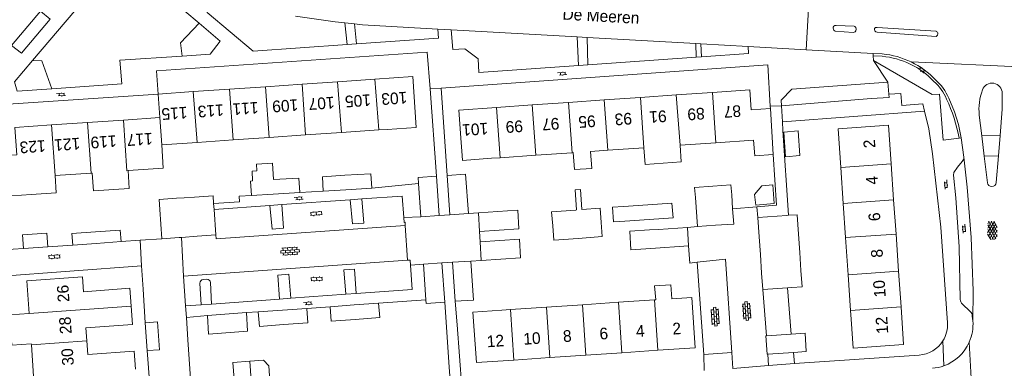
# Model space of a CAD drawing. Extents: x 99476 to 102828, y 406437 to 407931.
# Tile 10 of 162: x 99798 to 99967, y 406547 to 406607. Entities that reach past the tile are written whole.
import ezdxf

# ---------------------------------------------------------------- set-up
doc = ezdxf.new("R2010")
doc.units = 0
doc.header["$MEASUREMENT"] = 0
for name, color, linetype, lineweight in [('BG_bijgebouw', 253, 'Continuous', 0), ('BG_dakoverstek', 253, 'Continuous', 13), ('BG_dakoverstek bijgebouw', 253, 'Continuous', 0), ('BG_gesloten verharding', 253, 'Continuous', 0), ('BG_heg haag', 253, 'Continuous', 0), ('BG_hek', 253, 'Continuous', 0), ('BG_hoofdgebouw', 253, 'Continuous', 13), ('BG_huisnummer', 253, 'Continuous', 0), ('BG_kant verharding', 253, 'Continuous', 0), ('BG_open verharding', 253, 'Continuous', 0), ('BG_schutting', 253, 'Continuous', 0), ('BG_straatnaam', 253, 'Continuous', 0), ('BG_tussenmuur', 253, 'Continuous', 0), ('BG_vlakafsluiter', 253, 'Continuous', 0)]:
    doc.layers.add(name, color=color, linetype=linetype, lineweight=lineweight)
doc.styles.add('Style-WORKING', font='WORKING.shx')

# ---------------------------------------------------------------- blocks, each defined once
blk = doc.blocks.new('S02OV6')
at = {"layer": 'BG_open verharding', "linetype": 'Continuous', "lineweight": 0}
for p, q in [((0, 0.20784), (1.371449, 0.20784)), ((0.085505, 0.20784), (0.085505, 0.268177)), ((0.485, -0.192), (0.486, 0.207)), ((0.885505, 0.20784), (0.885505, 0.31106)), ((1.285, -0.193), (1.285, 0.207)), ((0.268333, -0.19216), (1.549656, -0.19216)), ((0.885505, -0.32925), (0.885505, -0.19216))]:
    blk.add_line(p, q, dxfattribs=at)
blk = doc.blocks.new('S02OV2')
at = {"layer": 'BG_open verharding', "linetype": 'Continuous', "lineweight": 0}
for p, q in [((0.052866, 0.482148), (0.183301, 0.482148)), ((0.183301, -1.01785), (0.183301, 0.982147)), ((0.183301, 0.895191), (0.705039, 0.895191)), ((0.705039, -1.01785), (0.705039, 0.982147)), ((0.705039, 0.43867), (0.835473, 0.43867)), ((0.052866, -0.517416), (0.183301, -0.517416)), ((0.183301, -0.017851), (0.705039, -0.017851)), ((0.183301, -0.930894), (0.705039, -0.930894)), ((0.705039, -0.473938), (0.835473, -0.473938))]:
    blk.add_line(p, q, dxfattribs=at)
blk = doc.blocks.new('S02OV4')
at = {"layer": 'BG_open verharding', "linetype": 'Continuous', "lineweight": 0}
for p, q in [((0, -0.200092), (0, 0.200092)), ((0, 0.2), (3.201, 0.2)), ((0.214, 0.6), (2.9, 0.6)), ((0.4, 0.199), (0.4, 0.6)), ((0.8, 0.6), (0.8, 0.7)), ((0.8, -0.2), (0.8, 0.2)), ((1.2, 0.2), (1.2, 0.6)), ((1.6, 0.6), (1.6, 0.7)), ((1.6, -0.2), (1.6, 0.2)), ((2, 0.199), (2, 0.6)), ((2.4, 0.6), (2.4, 0.7)), ((2.4, -0.2), (2.4, 0.2)), ((2.8, 0.2), (2.8, 0.6)), ((3.2, -0.199908), (3.2, 0.200092)), ((0, -0.2), (3.2, -0.199)), ((0.31, -0.6), (2.9, -0.6)), ((0.4, -0.6), (0.399, -0.2)), ((0.8, -0.7), (0.8, -0.6)), ((1.2, -0.6), (1.2, -0.2)), ((1.6, -0.7), (1.6, -0.6)), ((2, -0.6), (1.999, -0.2)), ((2.4, -0.7), (2.4, -0.6)), ((2.8, -0.6), (2.8, -0.2))]:
    blk.add_line(p, q, dxfattribs=at)
blk = doc.blocks.new('S01GV4')
at = {"layer": 'BG_gesloten verharding', "linetype": 'Continuous', "lineweight": 0}
for p, q in [((0, 0.278304), (0.9421, 0.823239)), ((0, -0.181671), (1.741927, 0.823239)), ((0, 0.098949), (1.593645, -0.823239)), ((0.117, -0.579), (1.53, 0.238)), ((0.163, 0.466), (2.296, -0.767)), ((0.531, -0.801), (3.134, 0.701)), ((0.567, 0.694), (2.709, -0.545)), ((1.118159, 0.823239), (3.097745, -0.32208)), ((1.293565, -0.823239), (3.161206, 0.256049)), ((1.529745, 0.23842), (2.542019, 0.823239)), ((1.91699, 0.823239), (3.161206, 0.104286)), ((2.715943, 0.823239), (3.161206, 0.565645)), ((0, -0.363991), (0.793486, -0.823239)), ((2.092105, -0.823239), (3.161206, -0.205903))]:
    blk.add_line(p, q, dxfattribs=at)

msp = doc.modelspace()

# ---------------------------------------------------------------- linework, layer by layer
at = {"layer": 'BG_bijgebouw', "linetype": 'Continuous', "lineweight": 0}
for p, q in [((99869.43, 406580.16), (99869.91, 406573.43)), ((99871.716, 406573.546), (99871.234, 406580.3)), ((99858.29, 406578.109), (99853.832, 406577.837)), ((99866.74, 406573.22), (99866.332, 406578.942)), ((99826.04, 406576.48), (99824.736, 406576.388)), ((99827.827, 406576.606), (99826.04, 406576.48)), ((99841.374, 406577.086), (99837.609, 406576.849)), ((99845.909, 406577.372), (99841.374, 406577.086)), ((99853.832, 406577.837), (99849.971, 406577.602)), ((99914.28, 406571.53), (99913.92, 406576.51)), ((99920.16, 406576.96), (99920.326, 406574.591)), ((99831.187, 406574.482), (99831.113, 406575.524)), ((99905.773, 406575.266), (99901.589, 406574.958)), ((99909.897, 406575.569), (99905.773, 406575.266)), ((99821.89, 406574.44), (99822.24, 406569.45)), ((99831.5, 406570.1), (99831.187, 406574.482)), ((99869.91, 406573.43), (99866.74, 406573.22)), ((99874.909, 406573.774), (99871.716, 406573.546)), ((99881.65, 406574.22), (99876.66, 406573.88)), ((99876.844, 406570.695), (99876.66, 406573.88)), ((99893.506, 406574.383), (99893.386, 406574.374)), ((99924.65, 406573.11), (99929.64, 406573.45)), ((99924.881, 406569.773), (99924.65, 406573.11)), ((99929.92, 406573.469), (99929.64, 406573.45)), ((99901.771, 406572.444), (99905.952, 406572.731)), ((99905.952, 406572.731), (99910.082, 406573.015)), ((99907.57, 406571.06), (99912.56, 406571.38)), ((99912.56, 406571.38), (99912.76, 406568.23)), ((99917.397, 406571.75), (99914.28, 406571.53)), ((99822.24, 406569.45), (99825.216, 406569.659)), ((99825.216, 406569.659), (99825.57, 406569.684)), ((99825.57, 406569.684), (99828.307, 406569.876)), ((99828.307, 406569.876), (99831.5, 406570.1)), ((99907.57, 406571.06), (99906.059, 406570.958)), ((99925.093, 406566.726), (99924.881, 406569.773)), ((99931.854, 406567.086), (99931.633, 406570.262)), ((99802.619, 406568.068), (99798.413, 406567.762)), ((99810.937, 406568.652), (99806.899, 406568.37)), ((99815.22, 406568.951), (99810.937, 406568.652)), ((99876.946, 406568.925), (99877.13, 406565.74)), ((99906.276, 406567.774), (99912.76, 406568.23)), ((99925.312, 406563.566), (99925.093, 406566.726)), ((99932.066, 406564.02), (99931.854, 406567.086)), ((99867.18, 406565.1), (99870.37, 406565.3)), ((99867.59, 406558.96), (99867.18, 406565.1)), ((99870.37, 406565.3), (99870.83, 406558.56)), ((99872.19, 406565.41), (99875.35, 406565.62)), ((99872.64, 406558.72), (99872.19, 406565.41)), ((99925.51, 406560.71), (99925.312, 406563.566)), ((99929.782, 406561.01), (99925.51, 406560.71)), ((99930.5, 406561.06), (99929.782, 406561.01)), ((99855.256, 406558.09), (99851.16, 406557.78)), ((99859.48, 406558.41), (99855.256, 406558.09)), ((99836.78, 406556.77), (99830.04, 406556.28)), ((99842.929, 406557.198), (99838.8, 406556.9)), ((99847.13, 406557.501), (99842.929, 406557.198)), ((99930.357, 406553.095), (99926.136, 406552.807)), ((99926.374, 406549.648), (99930.791, 406549.95))]:
    msp.add_line(p, q, dxfattribs=at)
at = {"layer": 'BG_bijgebouw', "linetype": 'Continuous', "lineweight": 0, "flags": 128}
for points in [[(99931.891, 406583.711), (99931.576, 406587.941), (99929.117, 406587.758), (99929.432, 406583.528)], [(99841.424, 406579.6), (99845.752, 406579.873), (99845.909, 406577.372)], [(99849.971, 406577.602), (99849.818, 406580.1), (99853.644, 406580.333)], [(99853.644, 406580.333), (99858.137, 406580.607), (99858.29, 406578.109)], [(99866.332, 406578.942), (99866.26, 406579.95), (99869.43, 406580.16)], [(99871.234, 406580.3), (99874.427, 406580.528), (99874.909, 406573.774)], [(99837.609, 406576.849), (99837.451, 406579.35), (99837.807, 406579.372)], [(99916.911, 406578.482), (99913.794, 406578.257), (99913.92, 406576.51)], [(99920.16, 406576.96), (99920.034, 406578.707), (99916.911, 406578.482)], [(99925.334, 406578.512), (99927.209, 406578.687), (99927.461, 406575.49), (99924.3, 406575.21), (99924.109, 406577.055), (99925.334, 406578.512)], [(99831.113, 406575.524), (99831.02, 406576.83), (99827.827, 406576.606)], [(99824.736, 406576.388), (99821.768, 406576.18), (99821.89, 406574.44)], [(99881.65, 406574.22), (99883.4, 406574.341), (99883.576, 406571.156), (99876.844, 406570.695)], [(99893.386, 406574.374), (99889.217, 406574.067), (99889.395, 406571.644)], [(99897.713, 406572.256), (99897.535, 406574.679), (99894.405, 406574.449)], [(99920.326, 406574.591), (99920.51, 406571.97), (99917.397, 406571.75)], [(99931.633, 406570.262), (99931.404, 406573.57), (99929.92, 406573.469)], [(99889.395, 406571.644), (99889.574, 406569.199), (99893.753, 406569.507)], [(99893.753, 406569.507), (99897.893, 406569.812), (99897.713, 406572.256)], [(99798.413, 406567.762), (99798.242, 406570.116), (99802.448, 406570.421), (99802.619, 406568.068)], [(99806.899, 406568.37), (99806.76, 406570.36), (99810.794, 406570.642)], [(99810.794, 406570.642), (99815.08, 406570.941), (99815.22, 406568.951)], [(99906.059, 406570.958), (99902.651, 406570.727), (99902.854, 406567.534), (99906.276, 406567.774)], [(99877.13, 406565.74), (99883.851, 406566.185), (99883.675, 406569.37), (99876.946, 406568.925)], [(99875.35, 406565.62), (99875.8, 406558.93), (99872.64, 406558.72)], [(99930.5, 406561.06), (99932.263, 406561.184), (99932.066, 406564.02)], [(99855.433, 406555.589), (99859.67, 406555.91), (99859.48, 406558.41)], [(99870.83, 406558.56), (99867.63, 406558.36), (99867.59, 406558.96)], [(99830.04, 406556.28), (99830.22, 406553.07), (99836.96, 406553.56), (99836.78, 406556.77)], [(99838.8, 406556.9), (99838.979, 406554.41), (99843.105, 406554.707)], [(99843.105, 406554.707), (99847.31, 406555.01), (99847.13, 406557.501)], [(99851.16, 406557.78), (99851.349, 406555.28), (99855.433, 406555.589)], [(99926.136, 406552.807), (99926.03, 406552.8), (99926.25, 406549.64), (99926.374, 406549.648)], [(99930.791, 406549.95), (99932.99, 406550.1), (99932.77, 406553.26), (99930.357, 406553.095)]]:
    msp.add_lwpolyline(points, dxfattribs=at)
at = {"layer": 'BG_dakoverstek', "linetype": 'Continuous', "lineweight": 13}
for p, q in [((99873.671, 406585.978), (99873.828, 406583.717)), ((99923.914, 406586.376), (99924.121, 406583.682))]:
    msp.add_line(p, q, dxfattribs=at)
at = {"layer": 'BG_dakoverstek', "linetype": 'Continuous', "lineweight": 13, "flags": 128}
for points in [[(99905.079, 406585.069), (99905.277, 406582.209), (99911.483, 406582.64), (99911.284, 406585.5)], [(99895.921, 406584.434), (99896.122, 406581.526), (99893.122, 406581.318), (99892.92, 406584.226)], [(99816.41, 406581.145), (99816.619, 406578.079), (99810.452, 406577.659), (99810.243, 406580.724)], [(99799.42, 406556.635), (99796.065, 406556.402), (99796.428, 406551.174), (99799.783, 406551.407)], [(99834.692, 406544.608), (99834.438, 406548.23), (99837.322, 406548.432)], [(99837.322, 406548.432), (99839.671, 406548.597), (99840.617, 406547.621), (99840.802, 406545.045)]]:
    msp.add_lwpolyline(points, dxfattribs=at)
at = {"layer": 'BG_dakoverstek bijgebouw', "linetype": 'Continuous', "lineweight": 0}
for p, q in [((99931.891, 406583.711), (99929.432, 406583.528)), ((99910.082, 406573.015), (99909.897, 406575.569))]:
    msp.add_line(p, q, dxfattribs=at)
at = {"layer": 'BG_dakoverstek bijgebouw', "linetype": 'Continuous', "lineweight": 0, "flags": 128}
for points in [[(99837.807, 406579.372), (99837.729, 406581.039), (99838.55, 406581.092), (99838.477, 406582.244), (99841.254, 406582.423), (99841.424, 406579.6)], [(99893.506, 406574.383), (99893.251, 406577.849), (99894.15, 406577.915), (99894.405, 406574.449)], [(99901.771, 406572.444), (99899.82, 406572.329), (99899.704, 406574.86), (99901.589, 406574.958)]]:
    msp.add_lwpolyline(points, dxfattribs=at)
at = {"layer": 'BG_heg haag', "linetype": 'Continuous', "lineweight": 0}
for p, q in [((99868.309, 406595.175), (99867.84, 406601.46)), ((99869.43, 406580.16), (99868.309, 406595.175)), ((99944.146, 406593.493), (99928.726, 406592.281)), ((99794.884, 406567.567), (99798.413, 406567.762)), ((99818.72, 406564.79), (99789.92, 406562.65)), ((99818.989, 406560.766), (99818.72, 406564.79)), ((99926.48, 406547.71), (99926.374, 406549.648)), ((99952.393, 406549.478), (99930.95, 406548.015)), ((99930.95, 406548.015), (99926.48, 406547.71))]:
    msp.add_line(p, q, dxfattribs=at)
at = {"layer": 'BG_heg haag', "linetype": 'Continuous', "lineweight": 0, "flags": 128}
msp.add_lwpolyline([(99830.23, 406531.6), (99828.14, 406531.39), (99826.7, 406552.071)], dxfattribs=at)
at = {"layer": 'BG_heg haag', "linetype": 'Continuous', "lineweight": 0, "extrusion": (0, 0, -1)}
for centre, radius, start, end in [((-99952.040014, 406554.679631), 5.210532, 176.023138, 212.057971), ((-99952.036996, 406554.678114), 5.212286, 212.026232, 266.083591)]:
    msp.add_arc(centre, radius, start, end, dxfattribs=at)
at = {"layer": 'BG_hek', "linetype": 'Continuous', "lineweight": 0}
for p, q in [((99870.21, 406595.28), (99871.234, 406580.3)), ((99947.16, 406594.24), (99947.202, 406593.698)), ((99872.96, 406554.648), (99873.382, 406549.271)), ((99915.355, 406549.576), (99915.437, 406546.812))]:
    msp.add_line(p, q, dxfattribs=at)
at = {"layer": 'BG_hoofdgebouw', "linetype": 'Continuous', "lineweight": 13}
for p, q in [((99852.437, 406596.389), (99858.854, 406596.826)), ((99827.592, 406594.697), (99833.845, 406595.123)), ((99833.845, 406595.123), (99840.059, 406595.546)), ((99840.059, 406595.546), (99846.321, 406595.972)), ((99846.321, 406595.972), (99852.437, 406596.389)), ((99821.602, 406594.289), (99827.592, 406594.697)), ((99821.878, 406590.243), (99821.602, 406594.289)), ((99898.268, 406593.275), (99904.468, 406593.704)), ((99904.468, 406593.704), (99910.634, 406594.132)), ((99910.634, 406594.132), (99916.837, 406594.562)), ((99879.725, 406591.989), (99885.897, 406592.417)), ((99885.897, 406592.417), (99892.085, 406592.846)), ((99892.085, 406592.846), (99898.268, 406593.275)), ((99926.81, 406591.822), (99923.499, 406591.571)), ((99927.298, 406583.913), (99926.81, 406591.822)), ((99815.6, 406589.816), (99821.878, 406590.243)), ((99803.224, 406588.973), (99809.446, 406589.397)), ((99809.446, 406589.397), (99815.6, 406589.816)), ((99840.679, 406586.839), (99834.475, 406586.416)), ((99846.901, 406587.262), (99840.679, 406586.839)), ((99853.092, 406587.684), (99846.901, 406587.262)), ((99859.487, 406588.119), (99853.092, 406587.684)), ((99860.951, 406588.219), (99859.487, 406588.119)), ((99828.274, 406585.994), (99822.198, 406585.58)), ((99834.475, 406586.416), (99828.274, 406585.994)), ((99905.079, 406585.069), (99898.874, 406584.639)), ((99917.449, 406585.927), (99911.284, 406585.5)), ((99923.914, 406586.376), (99917.449, 406585.927)), ((99880.351, 406583.355), (99878.872, 406583.252)), ((99886.514, 406583.782), (99880.351, 406583.355)), ((99892.719, 406584.212), (99886.514, 406583.782)), ((99892.92, 406584.226), (99892.719, 406584.212)), ((99898.874, 406584.639), (99895.921, 406584.434)), ((99924.121, 406583.682), (99927.298, 406583.913)), ((99938.912, 406581.699), (99938.8, 406583.33)), ((99939.337, 406575.519), (99938.912, 406581.699)), ((99947.57, 406582.301), (99947.999, 406576.121)), ((99803.901, 406580.292), (99803.868, 406580.29)), ((99810.07, 406580.712), (99803.901, 406580.292)), ((99810.243, 406580.724), (99810.07, 406580.712)), ((99939.741, 406569.637), (99939.337, 406575.519)), ((99947.999, 406576.121), (99948.407, 406570.239)), ((99940.179, 406563.261), (99939.741, 406569.637)), ((99948.407, 406570.239), (99948.85, 406563.863)), ((99940.598, 406557.152), (99940.179, 406563.261)), ((99948.85, 406563.863), (99949.273, 406557.755)), ((99894.503, 406558.119), (99888.326, 406557.7)), ((99900.684, 406558.539), (99894.503, 406558.119)), ((99906.876, 406558.96), (99900.684, 406558.539)), ((99907.097, 406558.975), (99906.876, 406558.96)), ((99882.135, 406557.279), (99880.68, 406557.18)), ((99888.326, 406557.7), (99882.135, 406557.279)), ((99940.7, 406555.67), (99940.598, 406557.152)), ((99799.783, 406551.407), (99799.796, 406551.221)), ((99799.796, 406551.221), (99800.17, 406545.833)), ((99888.91, 406549.043), (99895.104, 406549.466)), ((99895.104, 406549.466), (99901.277, 406549.888)), ((99901.277, 406549.888), (99907.465, 406550.31)), ((99882.715, 406548.62), (99888.91, 406549.043))]:
    msp.add_line(p, q, dxfattribs=at)
at = {"layer": 'BG_hoofdgebouw', "linetype": 'Continuous', "lineweight": 13, "flags": 128}
for points in [[(99858.854, 406596.826), (99865.346, 406597.268), (99865.939, 406588.559), (99860.951, 406588.219)], [(99916.837, 406594.562), (99923.261, 406595.007), (99923.499, 406591.571)], [(99873.671, 406585.978), (99873.285, 406591.543), (99879.725, 406591.989)], [(99799.753, 406577.02), (99794.764, 406576.68), (99794.288, 406583.674), (99797.281, 406583.878), (99796.963, 406588.547), (99803.224, 406588.973)], [(99938.8, 406583.33), (99938.45, 406588.32), (99947.11, 406588.93), (99947.57, 406582.301)], [(99822.198, 406585.58), (99822.472, 406581.558), (99816.41, 406581.145)], [(99878.872, 406583.252), (99873.884, 406582.906), (99873.828, 406583.717)], [(99803.868, 406580.29), (99804.072, 406577.314), (99799.753, 406577.02)], [(99816.934, 406557.848), (99816.72, 406560.94), (99808.74, 406560.35), (99808.56, 406562.91), (99799.03, 406562.24), (99799.42, 406556.635)], [(99907.097, 406558.975), (99906.899, 406561.385), (99909.7, 406561.532), (99909.892, 406559.163)], [(99809.344, 406551.899), (99809.18, 406554.16), (99817.15, 406554.72), (99816.934, 406557.848)], [(99907.465, 406550.31), (99913.9, 406550.75), (99913.32, 406559.39), (99909.892, 406559.163)], [(99880.68, 406557.18), (99875.69, 406556.84), (99876.28, 406548.18), (99882.715, 406548.62)], [(99949.273, 406557.755), (99949.72, 406551.32), (99941.07, 406550.68), (99940.7, 406555.67)], [(99817.689, 406547.068), (99817.47, 406550.16), (99809.51, 406549.6), (99809.344, 406551.899)]]:
    msp.add_lwpolyline(points, dxfattribs=at)
at = {"layer": 'BG_kant verharding', "linetype": 'Continuous', "lineweight": 0}
for p, q in [((99823.69, 406610.61), (99828.642, 406606.431)), ((99801.383, 406608.498), (99796.397, 406602.615)), ((99854.078, 406602.772), (99853.684, 406606.506)), ((99855.324, 406606.317), (99853.684, 406606.506)), ((99855.658, 406602.883), (99855.324, 406606.317)), ((99871.957, 406605.306), (99869.677, 406605.433)), ((99893.587, 406604.096), (99871.957, 406605.306)), ((99895.31, 406603.999), (99893.587, 406604.096)), ((99893.835, 406599.203), (99893.587, 406604.096)), ((99895.31, 406603.999), (99895.464, 406599.316)), ((99914.015, 406602.953), (99895.31, 406603.999)), ((99796.397, 406602.615), (99798.067, 406601.299)), ((99914.078, 406600.614), (99914.015, 406602.953)), ((99914.856, 406602.905), (99914.015, 406602.953)), ((99922.979, 406602.451), (99914.856, 406602.905)), ((99914.856, 406602.905), (99914.964, 406600.676)), ((99932.942, 406601.894), (99922.979, 406602.451)), ((99944.46, 406601.249), (99932.942, 406601.894)), ((99914.078, 406600.614), (99895.464, 406599.316)), ((99914.964, 406600.676), (99914.078, 406600.614)), ((99944.46, 406601.249), (99944.477, 406600.833)), ((99946.042, 406601.16), (99944.46, 406601.249)), ((99946.029, 406600.76), (99944.477, 406600.833)), ((99944.477, 406600.833), (99944.51, 406600.02)), ((99926.35, 406599.27), (99870.21, 406595.28)), ((99895.464, 406599.316), (99893.835, 406599.203)), ((99926.787, 406592.19), (99926.35, 406599.27)), ((99947, 406596.32), (99947.16, 406594.24)), ((99821.602, 406594.289), (99793.23, 406592.36)), ((99926.81, 406591.822), (99926.787, 406592.19)), ((99962.72, 406590.661), (99963.16, 406587.13)), ((99959.234, 406586.722), (99959.631, 406586.774)), ((99959.631, 406586.774), (99960.062, 406583.451)), ((99963.16, 406587.13), (99966.32, 406587.17)), ((99963.16, 406587.13), (99963.55, 406583.62)), ((99966.32, 406587.17), (99966, 406583.7)), ((99966, 406583.7), (99963.55, 406583.62)), ((99963.55, 406583.62), (99964.11, 406579.07)), ((99965.649, 406579.11), (99966, 406583.7)), ((99866.332, 406578.942), (99858.29, 406578.109)), ((99831.187, 406574.482), (99840.791, 406575.158)), ((99840.791, 406575.158), (99842.859, 406575.304)), ((99842.859, 406575.304), (99854.599, 406576.13)), ((99854.599, 406576.13), (99856.59, 406576.271)), ((99863.81, 406573.07), (99866.74, 406573.22)), ((99864.05, 406571.716), (99864.46, 406565.747)), ((99912.56, 406571.38), (99914.28, 406571.53)), ((99825.94, 406563), (99825.57, 406569.684)), ((99864.46, 406565.747), (99825.94, 406563)), ((99864.978, 406564.92), (99867.18, 406565.1)), ((99915.355, 406549.576), (99914.231, 406565.42)), ((99826.294, 406557.919), (99825.94, 406563)), ((99828.986, 406558.114), (99828.775, 406561.809)), ((99829.927, 406562.486), (99829.328, 406562.44)), ((99830.781, 406558.244), (99830.571, 406561.921)), ((99819.374, 406555), (99818.989, 406560.766)), ((99844.383, 406559.229), (99853.86, 406559.915)), ((99853.86, 406559.915), (99855.641, 406560.044)), ((99926.136, 406552.807), (99925.51, 406560.71)), ((99826.294, 406557.919), (99828.986, 406558.114)), ((99826.431, 406555.942), (99826.294, 406557.919)), ((99828.986, 406558.114), (99830.781, 406558.244)), ((99830.781, 406558.244), (99842.449, 406559.089)), ((99842.449, 406559.089), (99844.383, 406559.229)), ((99859.48, 406558.41), (99867.59, 406558.96)), ((99961.175, 406556.949), (99959.775, 406558.251)), ((99961.623, 406555.347), (99961.517, 406556.158)), ((99819.374, 406555), (99819.702, 406550.29)), ((99826.7, 406552.071), (99826.431, 406555.942)), ((99962.002, 406533.457), (99960.999, 406551.711)), ((99820.128, 406544.28), (99819.702, 406550.29)), ((99920.16, 406549.922), (99915.355, 406549.576)), ((99920.34, 406547.15), (99920.16, 406549.922)), ((99873.382, 406549.271), (99873.8, 406543.94)), ((99926.48, 406547.71), (99920.34, 406547.15)), ((99871.881, 406543.736), (99871.62, 406547.421))]:
    msp.add_line(p, q, dxfattribs=at)
at = {"layer": 'BG_kant verharding', "linetype": 'Continuous', "lineweight": 0, "flags": 128}
for points in [[(99830.457, 406612.207), (99829.65, 406611.24), (99829.99, 406608.29), (99837.89, 406601.64), (99854.078, 406602.772)], [(99800.004, 406600.023), (99807.29, 406608.57), (99823.69, 406610.61)], [(99801.383, 406608.498), (99803.04, 406607.13), (99798.067, 406601.299)], [(99853.684, 406606.506), (99852, 406606.7), (99845.205, 406607.66)], [(99828.642, 406606.431), (99832.27, 406603.37), (99830.52, 406601.13), (99825.723, 406600.802)], [(99869.677, 406605.433), (99856.69, 406606.16), (99855.324, 406606.317)], [(99855.658, 406602.883), (99869.77, 406603.87), (99869.677, 406605.433)], [(99893.835, 406599.203), (99876.72, 406598.01), (99876.56, 406600.3), (99874.3, 406602.03), (99872.21, 406601.92), (99871.957, 406605.306)], [(99941.065, 406604.861), (99941.363, 406604.964), (99941.519, 406605.158), (99941.585, 406605.416), (99941.495, 406605.714), (99941.443, 406605.779), (99941.352, 406605.87), (99941.223, 406605.922), (99938.115, 406606.072), (99937.895, 406606.034), (99937.701, 406605.917), (99937.622, 406605.762), (99937.609, 406605.568), (99937.635, 406605.413), (99937.699, 406605.257), (99937.776, 406605.166), (99937.945, 406605.088), (99941.065, 406604.861)], [(99945.185, 406605.719), (99944.888, 406605.707), (99944.719, 406605.526), (99944.705, 406605.344), (99944.757, 406605.15), (99944.951, 406604.955), (99945.184, 406604.877), (99955.283, 406604.154), (99955.387, 406604.193), (99955.543, 406604.374), (99955.621, 406604.594), (99955.621, 406604.801), (99955.544, 406604.931), (99955.311, 406605.022), (99955.285, 406605.048), (99945.185, 406605.719)], [(99922.979, 406602.451), (99923.06, 406601.24), (99914.964, 406600.676)], [(99825.723, 406600.802), (99815.02, 406600.07), (99815.33, 406596.06), (99803.334, 406595.193)], [(99867.84, 406601.46), (99821.32, 406598.29), (99821.602, 406594.289)], [(99803.334, 406595.193), (99797.35, 406594.76), (99796.89, 406596.37), (99800.004, 406600.023)], [(99944.51, 406600.02), (99954.6, 406594.23), (99955.88, 406594.27), (99956.508, 406586.367), (99959.234, 406586.722)], [(99928.726, 406592.281), (99928.67, 406593.22), (99930.52, 406595.13), (99947, 406596.32)], [(99947.16, 406594.24), (99949.24, 406594.38), (99949.43, 406592.34), (99952.99, 406592.59), (99953.303, 406591.319)], [(99959.631, 406586.774), (99959.15, 406589.041), (99958.441, 406591.258), (99957.474, 406593.569)], [(99966.32, 406587.17), (99966.68, 406591.7), (99966.67, 406594.41)], [(99953.303, 406591.319), (99954.05, 406588.29), (99954.68, 406584.03), (99956.1, 406571.44), (99957.238, 406555.043), (99957.238, 406555.041)], [(99960.062, 406583.451), (99960.651, 406578.29), (99961.333, 406569.638), (99961.663, 406560.491), (99961.623, 406555.347)], [(99959.442, 406559.011), (99959.254, 406568.055), (99958.7, 406576.497), (99958.31, 406580.36), (99958.326, 406580.843), (99958.98, 406581.759), (99959.783, 406582.722)], [(99856.59, 406576.271), (99863.54, 406576.76), (99863.81, 406573.07)], [(99842.859, 406575.304), (99843.123, 406571.242), (99841.171, 406571.078), (99840.791, 406575.158)], [(99856.59, 406576.271), (99856.917, 406572.137), (99854.964, 406571.992), (99854.599, 406576.13)], [(99831.5, 406570.1), (99831.57, 406569.42), (99864.05, 406571.716)], [(99914.231, 406565.42), (99912.94, 406565.28), (99912.76, 406568.23)], [(99855.641, 406560.044), (99865.26, 406560.74), (99864.978, 406564.92)], [(99920.16, 406549.922), (99919.12, 406565.95), (99914.231, 406565.42)], [(99844.383, 406559.229), (99844.056, 406563.363), (99842.142, 406563.22), (99842.449, 406559.089)], [(99855.641, 406560.044), (99855.33, 406564.218), (99853.51, 406564.101), (99853.86, 406559.915)], [(99819.702, 406550.29), (99821.835, 406550.4), (99821.479, 406555.18), (99819.374, 406555)]]:
    msp.add_lwpolyline(points, dxfattribs=at)
at = {"layer": 'BG_kant verharding', "linetype": 'Continuous', "lineweight": 0, "extrusion": (0, 0, -1)}
for centre, radius, start, end in [((-99944.783671, 406586.859837), 13.955836, 95.119515, 136.530562), ((-99949.797689, 406590.468355), 7.878323, 130.478477, 158.012756), ((-99932.358373, 406581.855935), 27.312597, 154.955404, 169.737284), ((-99829.372532, 406561.843152), 0.598507, 356.728831, 85.732956), ((-99829.971713, 406561.887442), 0.600226, 85.727868, 176.794976), ((-99960.490773, 406559.017575), 1.048794, 313.037178, 359.640805)]:
    msp.add_arc(centre, radius, start, end, dxfattribs=at)
at = {"layer": 'BG_kant verharding', "linetype": 'Continuous', "lineweight": 0}
for centre, radius, start, end in [((99944.780889, 406586.85455), 14.36093, 64.218665, 84.962058), ((99944.778766, 406586.85061), 14.365401, 43.48296, 64.217875), ((99949.756867, 406590.431207), 8.33066, 22.126701, 49.184474), ((99964.91706, 406594.409205), 1.75294, 0.025997, 160.962179), ((99971.795827, 406591.720272), 9.137434, 159.092895, 186.657072), ((99959.117224, 406583.394692), 0.946452, 314.70394, 3.410758), ((99964.877285, 406579.175214), 0.774465, 187.808021, 355.169647), ((99960.638082, 406556.247422), 0.883455, 354.190669, 52.573175), ((99954.080913, 406554.769807), 7.564141, 336.147556, 4.376294), ((99954.063292, 406554.774558), 7.582179, 289.875004, 336.168569), ((99954.064779, 406554.764302), 7.572028, 274.440242, 289.890806)]:
    msp.add_arc(centre, radius, start, end, dxfattribs=at)
at = {"layer": 'BG_schutting', "linetype": 'Continuous', "lineweight": 0}
for p, q in [((99944.146, 406593.493), (99947.202, 406593.698)), ((99928.89, 406589.529), (99928.726, 406592.281)), ((99928.98, 406588.01), (99928.89, 406589.529)), ((99928.98, 406588.01), (99929.92, 406573.469)), ((99845.909, 406577.372), (99849.971, 406577.602)), ((99920.326, 406574.591), (99924.47, 406574.94)), ((99874.909, 406573.774), (99876.66, 406573.88)), ((99806.899, 406568.37), (99802.619, 406568.068)), ((99818.498, 406569.184), (99815.22, 406568.951)), ((99822.24, 406569.45), (99818.498, 406569.184)), ((99877.13, 406565.74), (99875.35, 406565.62)), ((99929.782, 406561.01), (99930.357, 406553.095)), ((99871.62, 406547.421), (99870.83, 406558.56)), ((99872.64, 406558.72), (99872.96, 406554.648)), ((99830.04, 406556.28), (99826.431, 406555.942)), ((99838.8, 406556.9), (99836.78, 406556.77)), ((99851.16, 406557.78), (99847.13, 406557.501))]:
    msp.add_line(p, q, dxfattribs=at)
at = {"layer": 'BG_schutting', "linetype": 'Continuous', "lineweight": 0, "flags": 128}
for points in [[(99927.298, 406583.913), (99927.836, 406575.192), (99924.47, 406574.94)], [(99831.113, 406575.524), (99835.57, 406575.81), (99835.51, 406576.74), (99837.609, 406576.849)]]:
    msp.add_lwpolyline(points, dxfattribs=at)
at = {"layer": 'BG_tussenmuur', "linetype": 'Continuous', "lineweight": 0}
for p, q in [((99858.854, 406596.826), (99859.487, 406588.119)), ((99833.845, 406595.123), (99834.475, 406586.416)), ((99840.059, 406595.546), (99840.679, 406586.839)), ((99846.321, 406595.972), (99846.901, 406587.262)), ((99852.437, 406596.389), (99853.092, 406587.684)), ((99827.592, 406594.697), (99828.274, 406585.994)), ((99904.468, 406593.704), (99905.079, 406585.069)), ((99910.634, 406594.132), (99911.284, 406585.5)), ((99916.837, 406594.562), (99917.449, 406585.927)), ((99880.351, 406583.355), (99879.725, 406591.989)), ((99885.897, 406592.417), (99886.514, 406583.782)), ((99892.719, 406584.212), (99892.085, 406592.846)), ((99898.268, 406593.275), (99898.874, 406584.639)), ((99821.878, 406590.243), (99822.198, 406585.58)), ((99803.224, 406588.973), (99803.901, 406580.292)), ((99809.446, 406589.397), (99810.07, 406580.712)), ((99938.912, 406581.699), (99947.57, 406582.301)), ((99939.337, 406575.519), (99947.999, 406576.121)), ((99939.741, 406569.637), (99948.407, 406570.239)), ((99940.179, 406563.261), (99948.85, 406563.863)), ((99799.42, 406556.635), (99816.934, 406557.848)), ((99894.503, 406558.119), (99895.104, 406549.466)), ((99900.684, 406558.539), (99901.277, 406549.888)), ((99906.876, 406558.96), (99907.465, 406550.31)), ((99882.135, 406557.279), (99882.715, 406548.62)), ((99888.326, 406557.7), (99888.91, 406549.043)), ((99940.598, 406557.152), (99949.273, 406557.755)), ((99799.796, 406551.221), (99809.344, 406551.899)), ((99837.322, 406548.432), (99838.187, 406536.194))]:
    msp.add_line(p, q, dxfattribs=at)
at = {"layer": 'BG_tussenmuur', "linetype": 'Continuous', "lineweight": 0, "flags": 128}
msp.add_lwpolyline([(99815.6, 406589.816), (99816.196, 406581.13), (99816.41, 406581.145)], dxfattribs=at)
at = {"layer": 'BG_vlakafsluiter', "linetype": 'Continuous', "lineweight": 0}
for p, q in [((99932.942, 406601.894), (99933.41, 406609.964)), ((99854.078, 406602.772), (99855.658, 406602.883)), ((99944.51, 406600.02), (99947, 406596.32)), ((99983.105, 406598.298), (99951.027, 406599.786)), ((99870.21, 406595.28), (99868.309, 406595.175)), ((99928.726, 406592.281), (99926.787, 406592.19)), ((99953.303, 406591.319), (99928.89, 406589.529)), ((99924.47, 406574.94), (99924.65, 406573.11)), ((99871.716, 406573.546), (99869.91, 406573.43)), ((99876.844, 406570.695), (99876.946, 406568.925)), ((99818.72, 406564.79), (99818.498, 406569.184)), ((99872.19, 406565.41), (99870.37, 406565.3)), ((99956.456, 406551.914), (99956.641, 406547.644)), ((99930.791, 406549.95), (99930.95, 406548.015))]:
    msp.add_line(p, q, dxfattribs=at)
at = {"layer": 'BG_vlakafsluiter', "linetype": 'Continuous', "lineweight": 0, "flags": 128}
for points in [[(99828.642, 406606.431), (99825.4, 406603.073), (99825.723, 406600.802)], [(99803.334, 406595.193), (99801.566, 406600.005), (99800.004, 406600.023)], [(99863.81, 406573.07), (99863.86, 406572.25), (99864.03, 406572.27), (99864.05, 406571.716)], [(99864.978, 406564.92), (99864.92, 406565.78), (99864.46, 406565.747)]]:
    msp.add_lwpolyline(points, dxfattribs=at)

# ---------------------------------------------------------------- block references
at = {"layer": 'BG_gesloten verharding', "linetype": 'Continuous', "lineweight": 0, "rotation": 89.713523}
msp.add_blockref('S01GV4', (99964.977, 406569.314), dxfattribs=at)
at = {"layer": 'BG_open verharding', "linetype": 'Continuous', "lineweight": 0}
for name, p, rotation in [('S02OV6', (99952.154, 406598.987), 321.581945), ('S02OV6', (99890.257, 406597.722), 4.073364), ('S02OV6', (99804.115, 406594.143), 3.897895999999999), ('S02OV6', (99956.93, 406579.523), 273.669254), ('S02OV6', (99844.957, 406576.323), 4.012170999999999), ('S02OV2', (99848.747, 406574.216), 274.073364), ('S02OV6', (99960.035, 406571.964), 273.669254), ('S02OV4', (99842.664, 406567.198), 4.073364), ('S02OV2', (99803.736, 406566.813), 274.244862), ('S02OV2', (99848.822, 406562.995), 274.073364), ('S02OV6', (99846.575, 406558.304), 4.012170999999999), ('S02OV4', (99922.863, 406555.455), 94.18770500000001), ('S02OV4', (99917.448, 406554.476), 94.18770500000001)]:
    msp.add_blockref(name, p, dxfattribs=dict(at, rotation=rotation))

# ---------------------------------------------------------------- texts
at = {"layer": 'BG_huisnummer', "linetype": 'Continuous', "lineweight": 0, "style": 'Style-WORKING'}
for s, rotation, p in [('109', 183.897896, (99845.58, 406593.416)), ('107', 183.897896, (99851.83, 406593.841)), ('105', 183.897896, (99858.079, 406594.267)), ('103', 183.897896, (99864.327, 406594.692)), ('115', 183.897896, (99826.545, 406592.119)), ('113', 183.897896, (99832.794, 406592.545)), ('111', 183.897896, (99838.756, 406592.951)), ('89', 183.955038, (99915.452, 406591.959)), ('87', 183.955038, (99921.699, 406592.392)), ('97', 183.955038, (99890.464, 406590.227)), ('95', 183.955038, (99896.711, 406590.66)), ('93', 183.955038, (99902.958, 406591.093)), ('91', 183.955038, (99908.917, 406591.506)), ('101', 183.955038, (99878.229, 406589.379)), ('99', 183.955038, (99884.217, 406589.794)), ('121', 183.897896, (99808.123, 406586.8)), ('119', 183.897896, (99814.353, 406587.224)), ('117', 183.897896, (99820.582, 406587.648)), ('123', 183.897896, (99802.183, 406586.396)), ('2', 93.955038, (99944.871, 406585.067)), ('4', 93.955038, (99945.306, 406578.799)), ('6', 93.955038, (99945.741, 406572.531)), ('8', 93.955038, (99946.176, 406566.262)), ('26', 93.955038, (99806.351, 406558.622)), ('10', 93.955038, (99946.649, 406559.448)), ('28', 93.955038, (99806.73, 406553.17)), ('4', 3.897896, (99903.769, 406552.563)), ('2', 3.897896, (99910.039, 406552.992)), ('12', 93.955038, (99947.084, 406553.18)), ('12', 3.897896, (99878.143, 406550.813)), ('10', 3.897896, (99884.413, 406551.241)), ('8', 3.897896, (99891.229, 406551.707)), ('6', 3.897896, (99897.499, 406552.135)), ('30', 93.955038, (99807.107, 406547.745))]:
    msp.add_text(s, height=2, rotation=rotation, dxfattribs=at).set_placement(p)
at = {"layer": 'BG_straatnaam', "linetype": 'Continuous', "lineweight": 0, "style": 'Style-WORKING'}
msp.add_text('De Meeren', height=2, rotation=356.788374, dxfattribs=at).set_placement((99891.031, 406607.07))

doc.saveas('drawing.dxf')
